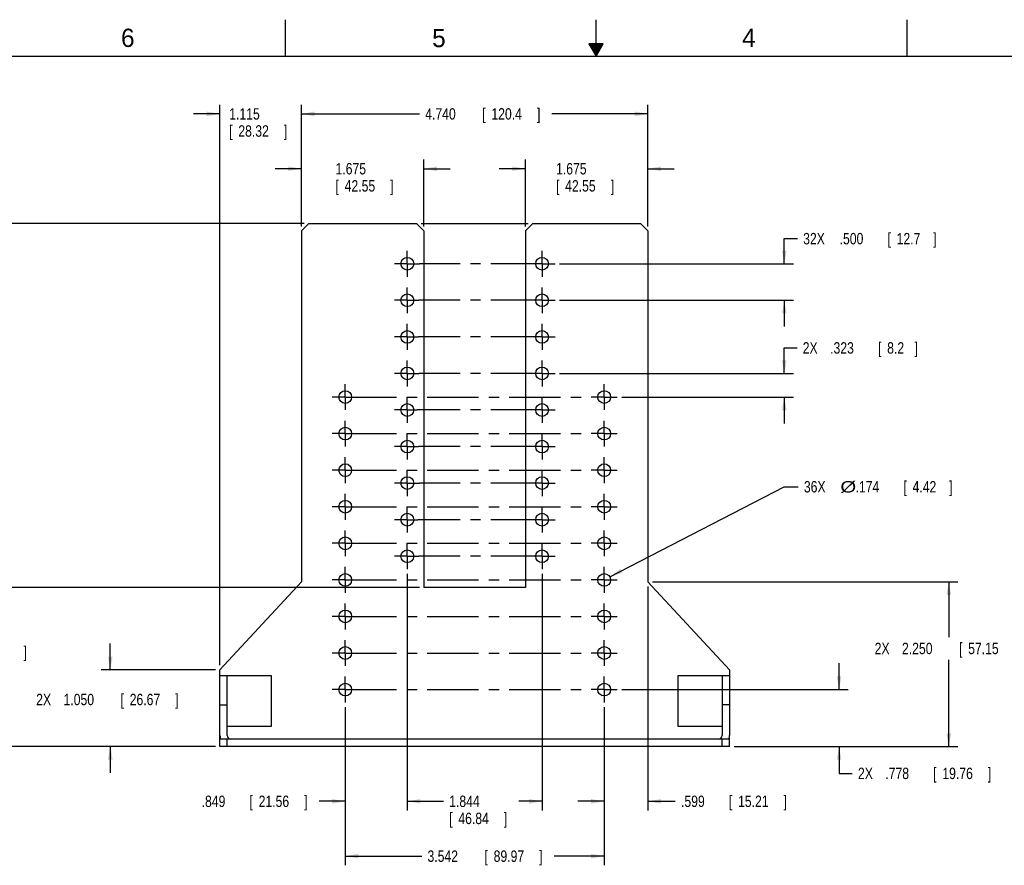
# Model space of a CAD drawing. Header units: inches. Extents: x 0 to 34, y 0 to 22.
# Tile 58 of 66: x 9.1 to 22.6, y 10.4 to 22. Entities that reach past the tile are written whole.
import ezdxf

# ---------------------------------------------------------------- set-up
doc = ezdxf.new("R2010")
doc.units = ezdxf.units.IN
doc.header["$LTSCALE"] = 1.87
doc.header["$MEASUREMENT"] = 0
doc.linetypes.add('CENTER', pattern=[0.6, 0.375, -0.075, 0.075, -0.075])
doc.layers.get('0').update_dxf_attribs({"linetype": 'CONTINUOUS'})
for name, color, linetype in [('DEFAULT_1', 7, 'CENTER'), ('DETAIL', 7, 'CONTINUOUS'), ('DIMENSIONS', 7, 'CONTINUOUS')]:
    doc.layers.add(name, color=color, linetype=linetype)
doc.styles.get("Standard").update_dxf_attribs({"font": 'txt', "width": 0.8})
doc.dimstyles.new('DIMSTYLE_2', dxfattribs={"dimtxt": 0.156, "dimasz": 0.18, "dimexe": 0.18, "dimexo": 0.0625, "dimgap": 0.09, "dimtad": 0, "dimtih": 1, "dimtoh": 1, "dimdec": 3, "dimzin": 4, "dimdsep": 46, "dimtxsty": 'STANDARD', "dimblk": '_FILLED', "dimblk1": '_FILLED', "dimblk2": '_FILLED', "dimcen": 0.09, "dimadec": 0, "dimazin": 0, "dimtp": 0.001, "dimtm": 0.001, "dimtfac": 1, "dimtdec": 3, "dimtofl": 0, "dimtmove": 0, "dimatfit": 3, "dimldrblk": '_FILLED', "dimfxl": 1, "dimtolj": 1, "dimtzin": 4, "dimarcsym": 0})
doc.dimstyles.new('DIMSTYLE_3', dxfattribs={"dimtxt": 0.156, "dimasz": 0.18, "dimexe": 0.18, "dimexo": 0.0625, "dimgap": 0.09, "dimtad": 0, "dimtih": 1, "dimtoh": 1, "dimdec": 3, "dimzin": 4, "dimdsep": 46, "dimtxsty": 'STANDARD', "dimblk": '_FILLED', "dimblk1": '_FILLED', "dimblk2": '_FILLED', "dimcen": 0.09, "dimadec": 0, "dimazin": 0, "dimtp": 0.001, "dimtm": 0.001, "dimtfac": 1, "dimtdec": 3, "dimtofl": 0, "dimtmove": 0, "dimatfit": 3, "dimldrblk": '_FILLED', "dimfxl": 1, "dimtolj": 1, "dimtzin": 4, "dimarcsym": 0})

# ---------------------------------------------------------------- blocks, each defined once
blk = doc.blocks.new('_FILLED')
at = {"color": 0, "linetype": 'BYBLOCK'}
blk.add_solid([(0, 0), (-1, 0.174), (-1, -0.174)], dxfattribs=at)
blk = doc.blocks.new('*D13')
at = {"layer": 'DIMENSIONS', "color": 2, "linetype": 'CONTINUOUS'}
for p, q in [((17.773, 14.312), (21.95, 14.312)), ((21.825, 14.312), (21.825, 13.558)), ((21.825, 12.062), (21.825, 13.246)), ((18.888, 12.062), (21.95, 12.062))]:
    blk.add_line(p, q, dxfattribs=at)
at = {"layer": 'DIMENSIONS', "color": 2, "linetype": 'CONTINUOUS', "xscale": 0.18, "yscale": 0.18, "zscale": 0.18}
for p, rotation in [((21.825, 14.312), 90), ((21.825, 12.062), 270)]:
    blk.add_blockref('_FILLED', p, dxfattribs=dict(at, rotation=rotation))
at = {"layer": 'DIMENSIONS', "color": 2, "linetype": 'CONTINUOUS', "width": 0.8}
for s, p in [('2X ', (20.811, 13.324)), ('2.250', (21.185, 13.324)), ('[', (21.965, 13.324)), ('57.15', (22.09, 13.324)), (']', (22.714, 13.324))]:
    blk.add_text(s, height=0.156, dxfattribs=at).set_placement(p)
blk = doc.blocks.new('*D14')
at = {"layer": 'DIMENSIONS', "color": 2, "linetype": 'CONTINUOUS'}
for p, q in [((19.575, 17.163), (19.575, 17.512)), ((19.575, 17.512), (19.749, 17.512)), ((16.502, 17.163), (19.7, 17.163)), ((17.351, 16.84), (19.7, 16.84)), ((19.575, 16.84), (19.575, 16.48))]:
    blk.add_line(p, q, dxfattribs=at)
at = {"layer": 'DIMENSIONS', "color": 2, "linetype": 'CONTINUOUS', "xscale": 0.18, "yscale": 0.18, "zscale": 0.18}
for p, rotation in [((19.575, 17.163), 270), ((19.575, 16.84), 90)]:
    blk.add_blockref('_FILLED', p, dxfattribs=dict(at, rotation=rotation))
at = {"layer": 'DIMENSIONS', "color": 2, "linetype": 'CONTINUOUS', "width": 0.8}
for s, p in [('2X ', (19.827, 17.434)), ('.323', (20.202, 17.434)), ('[', (20.857, 17.434)), ('8.2', (20.982, 17.434)), (']', (21.356, 17.434))]:
    blk.add_text(s, height=0.156, dxfattribs=at).set_placement(p)
blk = doc.blocks.new('*D15')
at = {"layer": 'DIMENSIONS', "color": 2, "linetype": 'CONTINUOUS'}
for p, q in [((19.575, 18.663), (19.575, 19.006)), ((19.575, 19.006), (19.755, 19.006)), ((16.502, 18.663), (19.7, 18.663)), ((16.502, 18.163), (19.7, 18.163)), ((19.575, 18.163), (19.575, 17.803))]:
    blk.add_line(p, q, dxfattribs=at)
at = {"layer": 'DIMENSIONS', "color": 2, "linetype": 'CONTINUOUS', "xscale": 0.18, "yscale": 0.18, "zscale": 0.18}
for p, rotation in [((19.575, 18.663), 270), ((19.575, 18.163), 90)]:
    blk.add_blockref('_FILLED', p, dxfattribs=dict(at, rotation=rotation))
at = {"layer": 'DIMENSIONS', "color": 2, "linetype": 'CONTINUOUS', "width": 0.8}
for s, p in [('32X ', (19.833, 18.928)), ('.500', (20.332, 18.928)), ('[', (20.988, 18.928)), ('12.7', (21.112, 18.928)), (']', (21.612, 18.928))]:
    blk.add_text(s, height=0.156, dxfattribs=at).set_placement(p)
blk = doc.blocks.new('*D16')
at = {"layer": 'DIMENSIONS', "color": 2, "linetype": 'CONTINUOUS'}
for p, q in [((14.583, 14.237), (8.73, 14.237)), ((8.855, 14.237), (8.855, 13.744)), ((8.855, 12.062), (8.855, 13.198)), ((11.793, 12.062), (8.73, 12.062))]:
    blk.add_line(p, q, dxfattribs=at)
at = {"layer": 'DIMENSIONS', "color": 2, "linetype": 'CONTINUOUS', "xscale": 0.18, "yscale": 0.18, "zscale": 0.18}
for p, rotation in [((8.855, 14.237), 90), ((8.855, 12.062), 270)]:
    blk.add_blockref('_FILLED', p, dxfattribs=dict(at, rotation=rotation))
at = {"layer": 'DIMENSIONS', "color": 2, "linetype": 'CONTINUOUS', "width": 0.8}
for s, p in [('2.175', (8.418, 13.51)), ('[', (8.418, 13.276)), ('55.25', (8.543, 13.276)), (']', (9.167, 13.276))]:
    blk.add_text(s, height=0.156, dxfattribs=at).set_placement(p)
blk = doc.blocks.new('*D17')
at = {"layer": 'DIMENSIONS', "color": 2, "linetype": 'CONTINUOUS'}
for p, q in [((10.355, 13.112), (10.355, 13.472)), ((11.793, 13.112), (10.23, 13.112)), ((11.793, 12.062), (10.23, 12.062)), ((10.355, 12.062), (10.355, 11.702))]:
    blk.add_line(p, q, dxfattribs=at)
at = {"layer": 'DIMENSIONS', "color": 2, "linetype": 'CONTINUOUS', "xscale": 0.18, "yscale": 0.18, "zscale": 0.18}
for p, rotation in [((10.355, 13.112), 270), ((10.355, 12.062), 90)]:
    blk.add_blockref('_FILLED', p, dxfattribs=dict(at, rotation=rotation))
at = {"layer": 'DIMENSIONS', "color": 2, "linetype": 'CONTINUOUS', "width": 0.8}
for s, p in [('2X ', (9.341, 12.626)), ('1.050', (9.715, 12.626)), ('[', (10.495, 12.626)), ('26.67', (10.62, 12.626)), (']', (11.244, 12.626))]:
    blk.add_text(s, height=0.156, dxfattribs=at).set_placement(p)
blk = doc.blocks.new('*D18')
at = {"layer": 'DIMENSIONS', "color": 2, "linetype": 'CONTINUOUS'}
for p, q in [((20.325, 12.84), (20.325, 13.2)), ((17.351, 12.84), (20.45, 12.84)), ((18.888, 12.062), (20.45, 12.062)), ((20.325, 12.062), (20.325, 11.694)), ((20.325, 11.694), (20.505, 11.694))]:
    blk.add_line(p, q, dxfattribs=at)
at = {"layer": 'DIMENSIONS', "color": 2, "linetype": 'CONTINUOUS', "xscale": 0.18, "yscale": 0.18, "zscale": 0.18}
for p, rotation in [((20.325, 12.84), 270), ((20.325, 12.062), 90)]:
    blk.add_blockref('_FILLED', p, dxfattribs=dict(at, rotation=rotation))
at = {"layer": 'DIMENSIONS', "color": 2, "linetype": 'CONTINUOUS', "width": 0.8}
for s, p in [('2X ', (20.583, 11.616)), ('.778', (20.957, 11.616)), ('[', (21.612, 11.616)), ('19.76', (21.737, 11.616)), (']', (22.361, 11.616))]:
    blk.add_text(s, height=0.156, dxfattribs=at).set_placement(p)
blk = doc.blocks.new('*D19')
at = {"layer": 'DIMENSIONS', "color": 2, "linetype": 'CONTINUOUS'}
for p, q in [((13.008, 19.212), (7.98, 19.212)), ((8.105, 19.212), (8.105, 16.329)), ((8.105, 12.062), (8.105, 15.783)), ((11.793, 12.062), (7.98, 12.062))]:
    blk.add_line(p, q, dxfattribs=at)
at = {"layer": 'DIMENSIONS', "color": 2, "linetype": 'CONTINUOUS', "xscale": 0.18, "yscale": 0.18, "zscale": 0.18}
for p, rotation in [((8.105, 19.212), 90), ((8.105, 12.062), 270)]:
    blk.add_blockref('_FILLED', p, dxfattribs=dict(at, rotation=rotation))
at = {"layer": 'DIMENSIONS', "color": 2, "linetype": 'CONTINUOUS', "width": 0.8}
for s, p in [('7.150', (7.606, 16.095)), ('[', (7.606, 15.861)), (']', (8.479, 15.861)), ('181.61', (7.731, 15.861))]:
    blk.add_text(s, height=0.156, dxfattribs=at).set_placement(p)
blk = doc.blocks.new('*D20')
at = {"layer": 'DIMENSIONS', "color": 2, "linetype": 'CONTINUOUS'}
for p, q in [((12.97, 19.174), (12.97, 20.087)), ((14.645, 19.174), (14.645, 20.087)), ((12.97, 19.962), (12.61, 19.962)), ((14.645, 19.962), (15.005, 19.962))]:
    blk.add_line(p, q, dxfattribs=at)
at = {"layer": 'DIMENSIONS', "color": 2, "linetype": 'CONTINUOUS', "xscale": 0.18, "yscale": 0.18, "zscale": 0.18}
blk.add_blockref('_FILLED', (12.97, 19.962), dxfattribs=at)
at = {"layer": 'DIMENSIONS', "color": 2, "linetype": 'CONTINUOUS', "xscale": 0.18, "yscale": 0.18, "zscale": 0.18, "rotation": 180}
blk.add_blockref('_FILLED', (14.645, 19.962), dxfattribs=at)
at = {"layer": 'DIMENSIONS', "color": 2, "linetype": 'CONTINUOUS', "width": 0.8}
for s, p in [('1.675', (13.436, 19.884)), ('[', (13.436, 19.65)), ('42.55', (13.561, 19.65)), (']', (14.185, 19.65))]:
    blk.add_text(s, height=0.156, dxfattribs=at).set_placement(p)
blk = doc.blocks.new('*D21')
at = {"layer": 'DIMENSIONS', "color": 2, "linetype": 'CONTINUOUS'}
for p, q in [((11.855, 13.174), (11.855, 20.837)), ((12.97, 19.174), (12.97, 20.837)), ((11.855, 20.712), (11.495, 20.712)), ((12.97, 20.712), (13.33, 20.712))]:
    blk.add_line(p, q, dxfattribs=at)
at = {"layer": 'DIMENSIONS', "color": 2, "linetype": 'CONTINUOUS', "xscale": 0.18, "yscale": 0.18, "zscale": 0.18}
blk.add_blockref('_FILLED', (11.855, 20.712), dxfattribs=at)
at = {"layer": 'DIMENSIONS', "color": 2, "linetype": 'CONTINUOUS', "xscale": 0.18, "yscale": 0.18, "zscale": 0.18, "rotation": 180}
blk.add_blockref('_FILLED', (12.97, 20.712), dxfattribs=at)
at = {"layer": 'DIMENSIONS', "color": 2, "linetype": 'CONTINUOUS', "width": 0.8}
for s, p in [('1.115', (11.982, 20.634)), ('[', (11.982, 20.4)), ('28.32', (12.106, 20.4)), (']', (12.73, 20.4))]:
    blk.add_text(s, height=0.156, dxfattribs=at).set_placement(p)
blk = doc.blocks.new('*D22')
at = {"layer": 'DIMENSIONS', "color": 2, "linetype": 'CONTINUOUS'}
for p, q in [((12.97, 19.174), (12.97, 20.837)), ((17.71, 19.174), (17.71, 20.837)), ((12.97, 20.712), (14.585, 20.712)), ((17.71, 20.712), (16.395, 20.712))]:
    blk.add_line(p, q, dxfattribs=at)
at = {"layer": 'DIMENSIONS', "color": 2, "linetype": 'CONTINUOUS', "xscale": 0.18, "yscale": 0.18, "zscale": 0.18, "rotation": 180}
blk.add_blockref('_FILLED', (12.97, 20.712), dxfattribs=at)
at = {"layer": 'DIMENSIONS', "color": 2, "linetype": 'CONTINUOUS', "xscale": 0.18, "yscale": 0.18, "zscale": 0.18}
blk.add_blockref('_FILLED', (17.71, 20.712), dxfattribs=at)
at = {"layer": 'DIMENSIONS', "color": 2, "linetype": 'CONTINUOUS', "width": 0.8}
for s, p in [('4.740', (14.663, 20.634)), ('[', (15.443, 20.634)), ('120.4', (15.568, 20.634)), (']', (16.192, 20.634))]:
    blk.add_text(s, height=0.156, dxfattribs=at).set_placement(p)
blk = doc.blocks.new('*D23')
at = {"layer": 'DIMENSIONS', "color": 2, "linetype": 'CONTINUOUS'}
for p, q in [((16.035, 19.174), (16.035, 20.087)), ((17.71, 19.174), (17.71, 20.087)), ((16.035, 19.962), (15.675, 19.962)), ((17.71, 19.962), (18.07, 19.962))]:
    blk.add_line(p, q, dxfattribs=at)
at = {"layer": 'DIMENSIONS', "color": 2, "linetype": 'CONTINUOUS', "xscale": 0.18, "yscale": 0.18, "zscale": 0.18}
blk.add_blockref('_FILLED', (16.035, 19.962), dxfattribs=at)
at = {"layer": 'DIMENSIONS', "color": 2, "linetype": 'CONTINUOUS', "xscale": 0.18, "yscale": 0.18, "zscale": 0.18, "rotation": 180}
blk.add_blockref('_FILLED', (17.71, 19.962), dxfattribs=at)
at = {"layer": 'DIMENSIONS', "color": 2, "linetype": 'CONTINUOUS', "width": 0.8}
for s, p in [('1.675', (16.453, 19.884)), ('[', (16.453, 19.65)), ('42.55', (16.577, 19.65)), (']', (17.201, 19.65))]:
    blk.add_text(s, height=0.156, dxfattribs=at).set_placement(p)
blk = doc.blocks.new('*D24')
at = {"layer": 'DIMENSIONS', "color": 2, "linetype": 'CONTINUOUS'}
for p, q in [((14.418, 14.423), (14.418, 11.187)), ((16.262, 14.423), (16.262, 11.187)), ((14.418, 11.312), (14.913, 11.312)), ((16.262, 11.312), (15.943, 11.312))]:
    blk.add_line(p, q, dxfattribs=at)
at = {"layer": 'DIMENSIONS', "color": 2, "linetype": 'CONTINUOUS', "xscale": 0.18, "yscale": 0.18, "zscale": 0.18, "rotation": 180}
blk.add_blockref('_FILLED', (14.418, 11.312), dxfattribs=at)
at = {"layer": 'DIMENSIONS', "color": 2, "linetype": 'CONTINUOUS', "xscale": 0.18, "yscale": 0.18, "zscale": 0.18}
blk.add_blockref('_FILLED', (16.262, 11.312), dxfattribs=at)
at = {"layer": 'DIMENSIONS', "color": 2, "linetype": 'CONTINUOUS', "width": 0.8}
for s, p in [('1.844', (14.991, 11.234)), ('[', (14.991, 11)), ('46.84', (15.116, 11)), (']', (15.74, 11))]:
    blk.add_text(s, height=0.156, dxfattribs=at).set_placement(p)
blk = doc.blocks.new('*D25')
at = {"layer": 'DIMENSIONS', "color": 2, "linetype": 'CONTINUOUS'}
for p, q in [((14.418, 14.423), (14.418, 11.187)), ((13.569, 12.6), (13.569, 11.187)), ((13.569, 11.312), (13.211, 11.312)), ((14.418, 11.312), (14.778, 11.312))]:
    blk.add_line(p, q, dxfattribs=at)
at = {"layer": 'DIMENSIONS', "color": 2, "linetype": 'CONTINUOUS', "xscale": 0.18, "yscale": 0.18, "zscale": 0.18}
blk.add_blockref('_FILLED', (13.569, 11.312), dxfattribs=at)
at = {"layer": 'DIMENSIONS', "color": 2, "linetype": 'CONTINUOUS', "xscale": 0.18, "yscale": 0.18, "zscale": 0.18, "rotation": 180}
blk.add_blockref('_FILLED', (14.418, 11.312), dxfattribs=at)
at = {"layer": 'DIMENSIONS', "color": 2, "linetype": 'CONTINUOUS', "width": 0.8}
for s, p in [('.849', (11.604, 11.234)), ('[', (12.259, 11.234)), ('21.56', (12.384, 11.234)), (']', (13.008, 11.234))]:
    blk.add_text(s, height=0.156, dxfattribs=at).set_placement(p)
blk = doc.blocks.new('*D26')
at = {"layer": 'DIMENSIONS', "color": 2, "linetype": 'CONTINUOUS'}
for p, q in [((13.569, 12.6), (13.569, 10.437)), ((17.111, 12.6), (17.111, 10.437)), ((13.569, 10.562), (14.616, 10.562)), ((17.111, 10.562), (16.426, 10.562))]:
    blk.add_line(p, q, dxfattribs=at)
at = {"layer": 'DIMENSIONS', "color": 2, "linetype": 'CONTINUOUS', "xscale": 0.18, "yscale": 0.18, "zscale": 0.18, "rotation": 180}
blk.add_blockref('_FILLED', (13.569, 10.562), dxfattribs=at)
at = {"layer": 'DIMENSIONS', "color": 2, "linetype": 'CONTINUOUS', "xscale": 0.18, "yscale": 0.18, "zscale": 0.18}
blk.add_blockref('_FILLED', (17.111, 10.562), dxfattribs=at)
at = {"layer": 'DIMENSIONS', "color": 2, "linetype": 'CONTINUOUS', "width": 0.8}
for s, p in [('3.542', (14.694, 10.484)), ('[', (15.474, 10.484)), ('89.97', (15.599, 10.484)), (']', (16.223, 10.484))]:
    blk.add_text(s, height=0.156, dxfattribs=at).set_placement(p)
blk = doc.blocks.new('*D27')
at = {"layer": 'DIMENSIONS', "color": 2, "linetype": 'CONTINUOUS'}
for p, q in [((17.71, 14.249), (17.71, 11.187)), ((17.111, 12.6), (17.111, 11.187)), ((17.111, 11.312), (16.751, 11.312)), ((17.71, 11.312), (18.084, 11.312))]:
    blk.add_line(p, q, dxfattribs=at)
at = {"layer": 'DIMENSIONS', "color": 2, "linetype": 'CONTINUOUS', "xscale": 0.18, "yscale": 0.18, "zscale": 0.18}
blk.add_blockref('_FILLED', (17.111, 11.312), dxfattribs=at)
at = {"layer": 'DIMENSIONS', "color": 2, "linetype": 'CONTINUOUS', "xscale": 0.18, "yscale": 0.18, "zscale": 0.18, "rotation": 180}
blk.add_blockref('_FILLED', (17.71, 11.312), dxfattribs=at)
at = {"layer": 'DIMENSIONS', "color": 2, "linetype": 'CONTINUOUS', "width": 0.8}
for s, p in [('.599', (18.162, 11.234)), ('[', (18.817, 11.234)), ('15.21', (18.942, 11.234)), (']', (19.566, 11.234))]:
    blk.add_text(s, height=0.156, dxfattribs=at).set_placement(p)
blk = doc.blocks.new('*D28')
at = {"layer": 'DIMENSIONS', "color": 2, "linetype": 'CONTINUOUS'}
for p, q in [((17.188, 14.38), (19.575, 15.613)), ((19.575, 15.613), (19.765, 15.613))]:
    blk.add_line(p, q, dxfattribs=at)
at = {"layer": 'DIMENSIONS', "color": 2, "linetype": 'CONTINUOUS', "xscale": 0.18, "yscale": 0.18, "zscale": 0.18, "rotation": 207.328371}
blk.add_blockref('_FILLED', (17.188, 14.38), dxfattribs=at)
at = {"layer": 'DIMENSIONS', "color": 2, "linetype": 'CONTINUOUS'}
for s, width, p in [('36X ', 0.8, (19.843, 15.535)), ('%%c', 1.333333, (20.342, 15.535)), ('.174', 0.8, (20.55, 15.535)), ('[', 0.8, (21.206, 15.535)), ('4.42', 0.8, (21.33, 15.535)), (']', 0.8, (21.83, 15.535))]:
    blk.add_text(s, height=0.156, dxfattribs=dict(at, width=width)).set_placement(p)

msp = doc.modelspace()

# ---------------------------------------------------------------- linework, layer by layer
at = {"color": 7, "linetype": 'CONTINUOUS'}
for p, q in [((13.0701, 19.2119), (12.9701, 19.1119)), ((13.0701, 19.2119), (14.5451, 19.2119)), ((14.6451, 19.1119), (14.5451, 19.2119)), ((16.1351, 19.2119), (16.0351, 19.1119)), ((16.1351, 19.2119), (17.6101, 19.2119)), ((17.7101, 19.1119), (17.6101, 19.2119)), ((12.9701, 19.1119), (12.9701, 14.3119)), ((14.6451, 19.1119), (14.6451, 14.2369)), ((16.0351, 19.1119), (16.0351, 14.2369)), ((17.7101, 19.1119), (17.7101, 14.3119)), ((12.9701, 14.3119), (11.8551, 13.1119)), ((18.8251, 13.1119), (17.7101, 14.3119)), ((16.0351, 14.2369), (14.6451, 14.2369)), ((11.8551, 13.0334), (11.8551, 13.1119)), ((18.8251, 13.1119), (18.8251, 13.0334)), ((11.8551, 13.0334), (12.5551, 13.0334)), ((11.9551, 12.2119), (11.9551, 13.0334)), ((12.5551, 13.0334), (12.5551, 12.3334)), ((18.1251, 13.0334), (18.8251, 13.0334)), ((18.1251, 12.3334), (18.1251, 13.0334)), ((18.7251, 13.0334), (18.7251, 12.2119)), ((11.8551, 12.6334), (11.9551, 12.6334)), ((18.8251, 12.6334), (18.7251, 12.6334)), ((12.5551, 12.3334), (11.9551, 12.3334)), ((18.7251, 12.3334), (18.1251, 12.3334)), ((11.8551, 12.0619), (11.8551, 12.2119)), ((18.8251, 12.1619), (11.8551, 12.1619)), ((11.9551, 12.0619), (11.9551, 12.1619)), ((18.7251, 12.0619), (18.7251, 12.1619)), ((18.8251, 12.0619), (18.8251, 12.2119))]:
    msp.add_line(p, q, dxfattribs=at)
at = {"color": 3, "linetype": 'CONTINUOUS'}
for p, q in [((11.8551, 12.2119), (11.8551, 13.0334)), ((18.8251, 13.0334), (18.8251, 12.2119)), ((18.8251, 12.0619), (11.8551, 12.0619))]:
    msp.add_line(p, q, dxfattribs=at)
at = {"color": 7, "linetype": 'CONTINUOUS'}
for centre in [(14.4181, 18.6629), (16.2621, 18.6629), (14.4181, 18.1629), (16.2621, 18.1629), (14.4181, 17.6629), (16.2621, 17.6629), (14.4181, 17.1629), (16.2621, 17.1629), (13.5691, 16.8399), (17.1111, 16.8399), (14.4181, 16.6629), (16.2621, 16.6629), (13.5691, 16.3399), (17.1111, 16.3399), (14.4181, 16.1629), (16.2621, 16.1629), (13.5691, 15.8399), (17.1111, 15.8399), (14.4181, 15.6629), (16.2621, 15.6629), (13.5691, 15.3399), (17.1111, 15.3399), (14.4181, 15.1629), (16.2621, 15.1629), (13.5691, 14.8399), (17.1111, 14.8399), (14.4181, 14.6629), (16.2621, 14.6629), (13.5691, 14.3399), (17.1111, 14.3399), (13.5691, 13.8399), (17.1111, 13.8399), (13.5691, 13.3399), (17.1111, 13.3399), (13.5691, 12.8399), (17.1111, 12.8399)]:
    msp.add_circle(centre, 0.087, dxfattribs=at)
at = {"color": 3, "linetype": 'CONTINUOUS'}
for centre, start, end in [((12.0051, 12.2119), 180, 199.60246), ((18.6751, 12.2119), 341.92694, 360)]:
    msp.add_arc(centre, 0.15, start, end, dxfattribs=at)
at = {"color": 7, "linetype": 'CONTINUOUS'}
for centre, start, end in [((12.0051, 12.2119), 180, 262.29811), ((18.6751, 12.2119), 277.70189, 360)]:
    msp.add_arc(centre, 0.05, start, end, dxfattribs=at)
at = {"layer": 'DEFAULT_1', "color": 2, "linetype": 'CENTER'}
for p, q in [((14.4181, 18.6629), (14.4181, 18.8399)), ((16.2621, 18.6629), (16.2621, 18.8399)), ((14.4181, 18.6629), (14.2411, 18.6629)), ((14.4181, 18.6629), (14.4181, 18.4859)), ((14.4181, 18.6629), (14.5858, 18.6629)), ((16.2621, 18.6629), (14.5858, 18.6629)), ((16.2621, 18.6629), (16.2621, 18.4859)), ((16.2621, 18.6629), (16.4391, 18.6629)), ((14.4181, 18.1629), (14.4181, 18.3399)), ((16.2621, 18.1629), (16.2621, 18.3399)), ((14.4181, 18.1629), (14.2411, 18.1629)), ((14.4181, 18.1629), (14.4181, 17.9859)), ((14.4181, 18.1629), (14.5775, 18.1629)), ((16.2621, 18.1629), (14.5775, 18.1629)), ((16.2621, 18.1629), (16.2621, 17.9859)), ((16.2621, 18.1629), (16.4391, 18.1629)), ((14.4181, 17.6629), (14.4181, 17.8399)), ((16.2621, 17.6629), (16.2621, 17.8399)), ((14.4181, 17.6629), (14.2411, 17.6629)), ((14.4181, 17.6629), (14.4181, 17.4859)), ((14.4181, 17.6629), (14.5692, 17.6629)), ((16.2621, 17.6629), (14.5692, 17.6629)), ((16.2621, 17.6629), (16.2621, 17.4859)), ((16.2621, 17.6629), (16.4391, 17.6629)), ((14.4181, 17.1629), (14.4181, 17.3399)), ((16.2621, 17.1629), (16.2621, 17.3399)), ((14.4181, 17.1629), (14.2411, 17.1629)), ((14.4181, 17.1629), (14.4181, 16.9859)), ((14.4181, 17.1629), (14.5775, 17.1629)), ((16.2621, 17.1629), (14.5775, 17.1629)), ((16.2621, 17.1629), (16.2621, 16.9859)), ((16.2621, 17.1629), (16.4391, 17.1629)), ((13.5691, 16.8399), (13.5691, 17.0169)), ((17.1111, 16.8399), (17.1111, 17.0169)), ((13.5691, 16.8399), (13.3921, 16.8399)), ((13.5691, 16.8399), (13.5691, 16.6629)), ((13.5691, 16.8399), (16.9341, 16.8399)), ((14.4181, 16.6629), (14.4181, 16.8399)), ((16.2621, 16.6629), (16.2621, 16.8399)), ((17.1111, 16.8399), (16.9341, 16.8399)), ((17.1111, 16.8399), (17.2881, 16.8399)), ((17.1111, 16.8399), (17.1111, 16.6629)), ((14.4181, 16.6629), (14.2411, 16.6629)), ((14.4181, 16.6629), (14.4181, 16.4859)), ((14.4181, 16.6629), (14.5527, 16.6629)), ((16.2621, 16.6629), (14.5527, 16.6629)), ((16.2621, 16.6629), (16.2621, 16.4859)), ((16.2621, 16.6629), (16.4391, 16.6629)), ((13.5691, 16.3399), (13.5691, 16.5169)), ((17.1111, 16.3399), (17.1111, 16.5169)), ((13.5691, 16.3399), (13.3921, 16.3399)), ((13.5691, 16.3399), (13.5691, 16.1629)), ((13.5691, 16.3399), (16.9341, 16.3399)), ((14.4181, 16.1629), (14.4181, 16.3399)), ((16.2621, 16.1629), (16.2621, 16.3399)), ((17.1111, 16.3399), (16.9341, 16.3399)), ((17.1111, 16.3399), (17.2881, 16.3399)), ((17.1111, 16.3399), (17.1111, 16.1629)), ((14.4181, 16.1629), (14.2411, 16.1629)), ((14.4181, 16.1629), (14.4181, 15.9859)), ((14.4181, 16.1629), (14.5692, 16.1629)), ((16.2621, 16.1629), (14.5692, 16.1629)), ((16.2621, 16.1629), (16.4391, 16.1629)), ((16.2621, 16.1629), (16.2621, 15.9859)), ((13.5691, 15.8399), (13.5691, 16.0169)), ((17.1111, 15.8399), (17.1111, 16.0169)), ((13.5691, 15.8399), (13.3921, 15.8399)), ((13.5691, 15.8399), (13.5691, 15.6629)), ((13.5691, 15.8399), (16.9341, 15.8399)), ((14.4181, 15.6629), (14.4181, 15.8399)), ((16.2621, 15.6629), (16.2621, 15.8399)), ((17.1111, 15.8399), (16.9341, 15.8399)), ((17.1111, 15.8399), (17.2881, 15.8399)), ((17.1111, 15.8399), (17.1111, 15.6629)), ((14.4181, 15.6629), (14.2411, 15.6629)), ((14.4181, 15.6629), (14.4181, 15.4859)), ((14.4181, 15.6629), (14.5858, 15.6629)), ((16.2621, 15.6629), (14.5858, 15.6629)), ((16.2621, 15.6629), (16.4391, 15.6629)), ((16.2621, 15.6629), (16.2621, 15.4859)), ((13.5691, 15.3399), (13.5691, 15.5169)), ((17.1111, 15.3399), (17.1111, 15.5169)), ((13.5691, 15.3399), (13.3921, 15.3399)), ((13.5691, 15.3399), (13.5691, 15.1629)), ((13.5691, 15.3399), (16.9294, 15.3399)), ((14.4181, 15.1629), (14.4181, 15.3399)), ((16.2621, 15.1629), (16.2621, 15.3399)), ((17.1111, 15.3399), (16.9341, 15.3399)), ((17.1111, 15.3399), (17.2881, 15.3399)), ((17.1111, 15.3399), (17.1111, 15.1629)), ((14.4181, 15.1629), (14.2411, 15.1629)), ((14.4181, 15.1629), (14.4181, 14.9859)), ((14.4181, 15.1629), (14.561, 15.1629)), ((16.2621, 15.1629), (14.561, 15.1629)), ((16.2621, 15.1629), (16.4391, 15.1629)), ((16.2621, 15.1629), (16.2621, 14.9859)), ((13.5691, 14.8399), (13.5691, 15.0169)), ((17.1111, 14.8399), (17.1111, 15.0169)), ((13.5691, 14.8399), (13.3921, 14.8399)), ((13.5691, 14.8399), (13.5691, 14.6629)), ((13.5691, 14.8399), (16.9341, 14.8399)), ((14.4181, 14.6629), (14.4181, 14.8399)), ((16.2621, 14.6629), (16.2621, 14.8399)), ((17.1111, 14.8399), (16.9341, 14.8399)), ((17.1111, 14.8399), (17.2881, 14.8399)), ((17.1111, 14.8399), (17.1111, 14.6629)), ((14.4181, 14.6629), (14.2411, 14.6629)), ((14.4181, 14.6629), (14.5775, 14.6629)), ((14.4181, 14.6629), (14.4181, 14.4859)), ((16.2621, 14.6629), (14.5775, 14.6629)), ((16.2621, 14.6629), (16.4391, 14.6629)), ((16.2621, 14.6629), (16.2621, 14.4859)), ((13.5691, 14.3399), (13.5691, 14.5169)), ((17.1111, 14.3399), (17.1111, 14.5169)), ((13.5691, 14.3399), (13.3921, 14.3399)), ((13.5691, 14.3399), (13.5691, 14.1629)), ((13.5691, 14.3399), (16.9341, 14.3399)), ((17.1111, 14.3399), (16.9341, 14.3399)), ((17.1111, 14.3399), (17.2881, 14.3399)), ((17.1111, 14.3399), (17.1111, 14.1629)), ((13.5691, 13.8399), (13.5691, 14.0169)), ((17.1111, 13.8399), (17.1111, 14.0169)), ((13.5691, 13.8399), (13.3921, 13.8399)), ((13.5691, 13.8399), (13.5691, 13.6629)), ((13.5691, 13.8399), (16.9341, 13.8399)), ((17.1111, 13.8399), (16.9341, 13.8399)), ((17.1111, 13.8399), (17.2881, 13.8399)), ((17.1111, 13.8399), (17.1111, 13.6629)), ((13.5691, 13.3399), (13.5691, 13.5169)), ((17.1111, 13.3399), (17.1111, 13.5169)), ((13.5691, 13.3399), (13.3921, 13.3399)), ((13.5691, 13.3399), (16.9341, 13.3399)), ((13.5691, 13.3399), (13.5691, 13.1629)), ((17.1111, 13.3399), (16.9341, 13.3399)), ((17.1111, 13.3399), (17.2881, 13.3399)), ((17.1111, 13.3399), (17.1111, 13.1629)), ((13.5691, 12.8399), (13.5691, 13.0169)), ((17.1111, 12.8399), (17.1111, 13.0169)), ((13.5691, 12.8399), (13.3921, 12.8399)), ((13.5691, 12.8399), (16.9341, 12.8399)), ((13.5691, 12.8399), (13.5691, 12.6629)), ((17.1111, 12.8399), (16.9341, 12.8399)), ((17.1111, 12.8399), (17.2881, 12.8399)), ((17.1111, 12.8399), (17.1111, 12.6629))]:
    msp.add_line(p, q, dxfattribs=at)
at = {"layer": 'DETAIL', "color": 2, "linetype": 'CONTINUOUS'}
for p, q in [((12.75, 21.5), (12.75, 22)), ((17, 21.5), (17, 22)), ((21.25, 22), (21.25, 21.5)), ((16.902, 21.6697), (17, 21.5)), ((17.098, 21.6697), (16.902, 21.6697)), ((16.9076, 21.66), (17.0924, 21.66)), ((16.9134, 21.65), (17.0866, 21.65)), ((16.9192, 21.64), (17.0808, 21.64)), ((16.9249, 21.63), (17.0751, 21.63)), ((16.9307, 21.62), (17.0693, 21.62)), ((16.9365, 21.61), (17.0635, 21.61)), ((16.9423, 21.6), (17.0577, 21.6)), ((16.948, 21.59), (17.052, 21.59)), ((16.9538, 21.58), (17.0462, 21.58)), ((16.9596, 21.57), (17.0404, 21.57)), ((16.9654, 21.56), (17.0346, 21.56)), ((17, 21.5), (17.098, 21.6697)), ((16.9711, 21.55), (17.0289, 21.55)), ((16.9769, 21.54), (17.0231, 21.54)), ((16.9827, 21.53), (17.0173, 21.53)), ((16.9885, 21.52), (17.0115, 21.52)), ((16.9942, 21.51), (17.0058, 21.51)), ((14.6076, 19.2119), (16.0726, 19.2119))]:
    msp.add_line(p, q, dxfattribs=at)
at = {"layer": 'DETAIL', "color": 7, "linetype": 'CONTINUOUS', "const_width": 0.02}
msp.add_lwpolyline([(33.5, 21.5), (0.5, 21.5)], dxfattribs=at)

# ---------------------------------------------------------------- texts
at = {"layer": 'DETAIL', "color": 2, "linetype": 'CONTINUOUS'}
for s, p in [('6', (10.5012, 21.6272)), ('5', (14.7576, 21.6247)), ('4', (18.9977, 21.6277))]:
    msp.add_text(s, height=0.25, dxfattribs=at).set_placement(p)

# ---------------------------------------------------------------- dimensions: what is measured, and where the dimension line sits
at = {"layer": 'DIMENSIONS', "color": 2, "linetype": 'CONTINUOUS'}
for base, p1, p2, angle, picture, middle in [((11.8551, 20.7119), (12.9701, 19.1744), (11.8551, 13.1744), 180, '*D21', (12.4184, 20.5949)), ((16.0351, 19.9619), (17.7101, 19.1744), (16.0351, 19.1744), 180, '*D23', (16.8894, 19.8449)), ((8.1051, 12.0619), (13.0076, 19.2119), (11.7926, 12.0619), 270, '*D19', (8.1051, 16.0557)), ((13.5691, 11.3119), (14.4181, 14.4234), (13.5691, 12.6004), 180, '*D25', (12.3682, 11.3119)), ((14.4181, 11.3119), (16.2621, 14.4234), (14.4181, 14.4234), 180, '*D24', (15.4278, 11.1949)), ((8.8551, 14.2369), (11.7926, 12.0619), (14.5826, 14.2369), 90, '*D16', (8.8551, 13.4711))]:
    dim = msp.add_linear_dim(base=base, p1=p1, p2=p2, angle=angle, dimstyle='DIMSTYLE_2', dxfattribs=at)
    dim.commit()
    dim.dimension.update_dxf_attribs({"geometry": picture, "text_midpoint": middle, "dimtype": 160})
for base, p1, p2, picture, middle in [((17.7101, 20.7119), (12.9701, 19.1744), (17.7101, 19.1744), '*D22', (15.49, 20.7119)), ((14.6451, 19.9619), (12.9701, 19.1744), (14.6451, 19.1744), '*D20', (13.8729, 19.8449)), ((17.7101, 11.3119), (17.1111, 12.6004), (17.7101, 14.2494), '*D27', (18.9266, 11.3119)), ((17.1111, 10.5619), (13.5691, 12.6004), (17.1111, 12.6004), '*D26', (15.5211, 10.5619))]:
    dim = msp.add_linear_dim(base=base, p1=p1, p2=p2, dimstyle='DIMSTYLE_2', dxfattribs=at)
    dim.commit()
    dim.dimension.update_dxf_attribs({"geometry": picture, "text_midpoint": middle, "dimtype": 160})
for base, p1, p2, angle, text, picture, middle in [((19.5751, 18.1629), (16.5016, 18.6629), (16.5016, 18.1629), 270, '32X <>', '*D15', (20.7847, 19.0065)), ((19.5751, 17.1629), (17.3506, 16.8399), (16.5016, 17.1629), 90, '2X <>', '*D14', (20.654, 17.5119)), ((21.8251, 14.3119), (18.8876, 12.0619), (17.7726, 14.3119), 90, '2X <>', '*D13', (21.8251, 13.4018)), ((10.3551, 13.1119), (11.7926, 12.0619), (11.7926, 13.1119), 90, '2X <>', '*D17', (10.3551, 12.7039)), ((20.3251, 12.0619), (17.3506, 12.8399), (18.8876, 12.0619), 270, '2X <>', '*D18', (21.5345, 11.6937))]:
    dim = msp.add_linear_dim(base=base, p1=p1, p2=p2, angle=angle, text=text, dimstyle='DIMSTYLE_2', dxfattribs=at)
    dim.commit()
    dim.dimension.update_dxf_attribs({"geometry": picture, "text_midpoint": middle, "dimtype": 160})
dim = msp.add_diameter_dim_2p(p1=(17.1884, 14.3799), p2=(17.0338, 14.3), text='36X <>', dimstyle='DIMSTYLE_3', dxfattribs=at)
dim.commit()
dim.dimension.update_dxf_attribs({"geometry": '*D28', "text_midpoint": (20.8988, 15.6132), "dimtype": 163})

doc.saveas('drawing.dxf')
